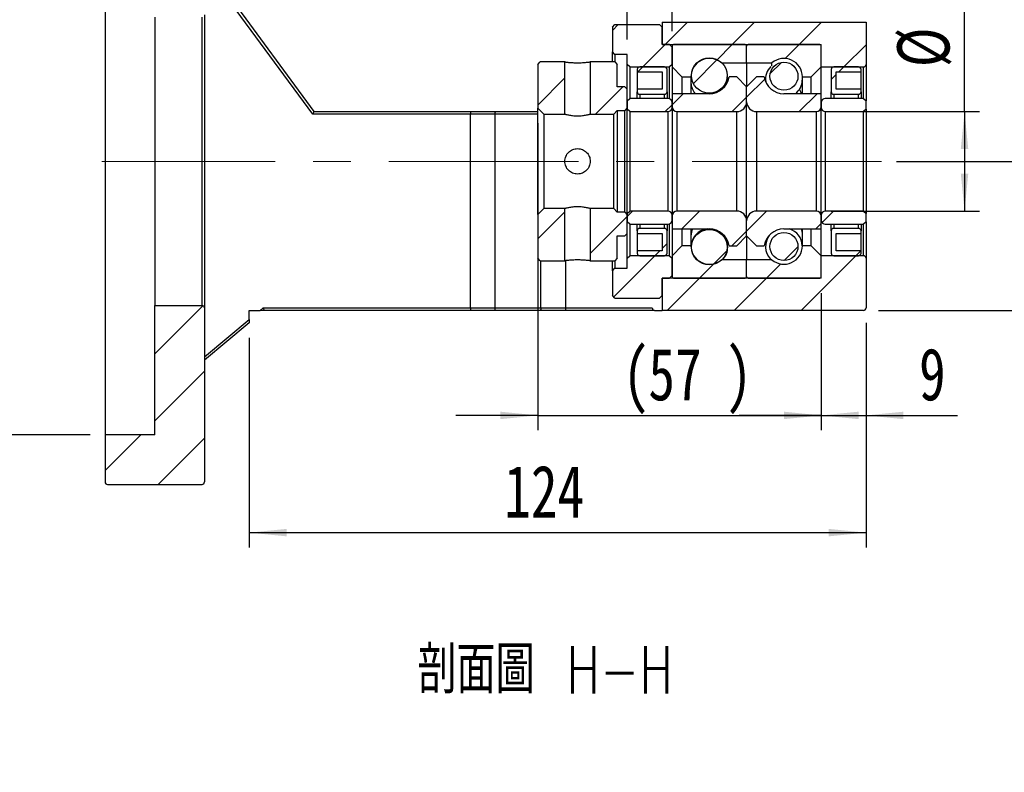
# Model space of a CAD drawing. Header units: millimetres. Extents: x 36 to 282, y 15 to 192.
# Tile 4 of 8: x 182 to 248, y 15 to 65. Entities that reach past the tile are written whole.
import ezdxf

# ---------------------------------------------------------------- set-up
doc = ezdxf.new("R2010")
doc.units = ezdxf.units.MM
doc.linetypes.add('CENTERX2', pattern=[20.32, 12.7, -2.54, 2.54, -2.54])
doc.layers.add('FORMAT', color=7, linetype='Continuous')
doc.styles.add('SLDTEXTSTYLE0', font='TXT', dxfattribs={"width": 0.75})
doc.styles.add('SLDTEXTSTYLE1', font='TXT', dxfattribs={"width": 0.75, "bigfont": 'bigfont'})
doc.dimstyles.new('SLDDIMSTYLE2', dxfattribs={"dimtxt": 3.5, "dimasz": 2.5, "dimexe": 0, "dimexo": 0.0625, "dimgap": 0.875, "dimtad": 1, "dimlfac": 3, "dimrnd": 1e-09, "dimzin": 12, "dimdsep": 46, "dimtxsty": 'SLDTEXTSTYLE0', "dimsah": 1, "dimcen": 0.09, "dimadec": 0, "dimazin": 3, "dimtfac": 1, "dimtofl": 0, "dimtmove": 0, "dimatfit": 3, "dimfxl": 1, "dimfrac": 2, "dimtolj": 1, "dimtzin": 12, "dimarcsym": 0})
doc.dimstyles.new('SLDDIMSTYLE6', dxfattribs={"dimtxt": 3.5, "dimasz": 2.5, "dimexe": 0, "dimexo": 0.0625, "dimgap": 0.875, "dimtad": 1, "dimlfac": 3, "dimrnd": 1e-09, "dimzin": 12, "dimdsep": 46, "dimtxsty": 'SLDTEXTSTYLE0', "dimsah": 1, "dimcen": 0.09, "dimadec": 0, "dimazin": 3, "dimtfac": 1, "dimtmove": 0, "dimatfit": 0, "dimfxl": 1, "dimfrac": 2, "dimtolj": 1, "dimtzin": 12, "dimarcsym": 0})
doc.dimstyles.new('SLDDIMSTYLE7', dxfattribs={"dimtxt": 3.5, "dimasz": 2.5, "dimexe": 0, "dimexo": 0.0625, "dimgap": 0.875, "dimtad": 1, "dimlfac": 3, "dimrnd": 1e-09, "dimzin": 12, "dimdsep": 46, "dimtxsty": 'SLDTEXTSTYLE0', "dimsah": 1, "dimcen": 0.09, "dimadec": 0, "dimazin": 3, "dimtfac": 1, "dimtofl": 0, "dimtmove": 0, "dimatfit": 3, "dimfxl": 1, "dimfrac": 2, "dimtolj": 1, "dimarcsym": 0})
doc.dimstyles.new('SLDDIMSTYLE8', dxfattribs={"dimtxt": 3.5, "dimasz": 2.5, "dimexe": 0, "dimexo": 0.0625, "dimgap": 0.875, "dimtad": 1, "dimlfac": 3, "dimrnd": 1e-09, "dimzin": 12, "dimdsep": 46, "dimtxsty": 'SLDTEXTSTYLE0', "dimsah": 1, "dimcen": 0.09, "dimadec": 0, "dimazin": 3, "dimtol": 1, "dimtp": 0.02, "dimtm": 0.02, "dimtfac": 1, "dimtofl": 0, "dimtmove": 0, "dimatfit": 3, "dimfxl": 1, "dimfrac": 2, "dimtolj": 1, "dimarcsym": 0})

# ---------------------------------------------------------------- blocks, each defined once
blk = doc.blocks.new('_D_12')
at = {"layer": 'FORMAT', "color": 7}
for p, q in [((186.66, 74.062), (175.699, 74.062)), ((176.699, 74.062), (176.699, 37.395)), ((186.66, 37.395), (175.699, 37.395))]:
    blk.add_line(p, q, dxfattribs=at)
for points in [[(176.699, 74.062), (176.449, 71.562), (176.949, 71.562)], [(176.699, 37.395), (176.949, 39.895), (176.449, 39.895)]]:
    blk.add_solid(points, dxfattribs=at)
at = {"layer": 'FORMAT', "color": 7, "char_height": 3.5, "attachment_point": 1, "rotation": 90, "style": 'SLDTEXTSTYLE0'}
for s, insert in [('H7', (172.134, 57.547)), ('110', (172.134, 48.476)), ('%%c', (172.188, 43.197))]:
    blk.add_mtext(s, dxfattribs=dict(at, insert=insert))
blk = doc.blocks.new('_D_13')
at = {"layer": 'FORMAT', "color": 7}
for p, q in [((238.66, 44.895), (238.66, 29.828)), ((197.326, 43.895), (197.326, 29.828)), ((197.326, 30.828), (238.66, 30.828))]:
    blk.add_line(p, q, dxfattribs=at)
for points in [[(197.326, 30.828), (199.826, 30.578), (199.826, 31.078)], [(238.66, 30.828), (236.16, 31.078), (236.16, 30.578)]]:
    blk.add_solid(points, dxfattribs=at)
at = {"layer": 'FORMAT', "color": 7, "insert": (214.412, 35.339), "char_height": 3.5, "attachment_point": 1, "style": 'SLDTEXTSTYLE0'}
blk.add_mtext('124', dxfattribs=at)
blk = doc.blocks.new('_D_14')
at = {"layer": 'FORMAT', "color": 7}
for p, q in [((216.66, 58.295), (216.66, 37.689)), ((235.66, 46.895), (235.66, 37.689)), ((216.66, 38.689), (211.16, 38.689)), ((216.66, 38.689), (235.66, 38.689)), ((235.66, 38.689), (241.16, 38.689))]:
    blk.add_line(p, q, dxfattribs=at)
for points in [[(216.66, 38.689), (214.16, 38.939), (214.16, 38.439)], [(235.66, 38.689), (238.16, 38.439), (238.16, 38.939)]]:
    blk.add_solid(points, dxfattribs=at)
at = {"layer": 'FORMAT', "color": 7, "char_height": 3.5, "attachment_point": 1, "style": 'SLDTEXTSTYLE0'}
for s, insert in [('(', (222.353, 43.201)), (')', (229.246, 43.201)), ('57', (224.074, 43.201))]:
    blk.add_mtext(s, dxfattribs=dict(at, insert=insert))
blk = doc.blocks.new('_D_15')
at = {"layer": 'FORMAT', "color": 7}
for p, q in [((235.66, 46.895), (235.66, 37.689)), ((238.66, 44.895), (238.66, 37.689)), ((235.66, 38.689), (230.16, 38.689)), ((235.66, 38.689), (238.66, 38.689)), ((238.66, 38.689), (244.798, 38.689))]:
    blk.add_line(p, q, dxfattribs=at)
for points in [[(235.66, 38.689), (233.16, 38.939), (233.16, 38.439)], [(238.66, 38.689), (241.16, 38.439), (241.16, 38.939)]]:
    blk.add_solid(points, dxfattribs=at)
at = {"layer": 'FORMAT', "color": 7, "insert": (242.211, 43.201), "char_height": 3.5, "attachment_point": 1, "style": 'SLDTEXTSTYLE0'}
blk.add_mtext('9', dxfattribs=at)
blk = doc.blocks.new('_D_16')
at = {"layer": 'FORMAT', "color": 7}
for p, q in [((245.263, 59.062), (245.263, 72.496)), ((236.326, 59.062), (246.263, 59.062)), ((245.263, 59.062), (245.263, 52.395)), ((236.326, 52.395), (246.263, 52.395))]:
    blk.add_line(p, q, dxfattribs=at)
for points in [[(245.263, 59.062), (245.013, 56.562), (245.513, 56.562)], [(245.263, 52.395), (245.513, 54.895), (245.013, 54.895)]]:
    blk.add_solid(points, dxfattribs=at)
at = {"layer": 'FORMAT', "color": 7, "char_height": 3.5, "attachment_point": 1, "rotation": 90, "style": 'SLDTEXTSTYLE0'}
for s, insert in [('20', (240.697, 67.324)), ('%%c', (240.751, 62.045))]:
    blk.add_mtext(s, dxfattribs=dict(at, insert=insert))
blk = doc.blocks.new('_D_17')
at = {"layer": 'FORMAT', "color": 7}
for p, q in [((222.66, 63.895), (222.66, 68.923)), ((225.66, 64.462), (225.66, 68.923)), ((222.66, 67.923), (217.16, 67.923)), ((222.66, 67.923), (225.66, 67.923)), ((225.66, 67.923), (231.16, 67.923))]:
    blk.add_line(p, q, dxfattribs=at)
for points in [[(222.66, 67.923), (220.16, 68.173), (220.16, 67.673)], [(225.66, 67.923), (228.16, 67.673), (228.16, 68.173)]]:
    blk.add_solid(points, dxfattribs=at)
at = {"layer": 'FORMAT', "color": 7, "insert": (222.64, 72.435), "char_height": 3.5, "attachment_point": 1, "style": 'SLDTEXTSTYLE0'}
blk.add_mtext('9', dxfattribs=at)
blk = doc.blocks.new('_D_18')
at = {"layer": 'FORMAT', "color": 7}
for p, q in [((240.702, 55.728), (254.535, 55.728)), ((253.535, 55.728), (253.535, 45.728)), ((239.493, 45.728), (254.535, 45.728)), ((253.535, 45.728), (253.535, 26.151))]:
    blk.add_line(p, q, dxfattribs=at)
for points in [[(253.535, 55.728), (253.285, 53.228), (253.785, 53.228)], [(253.535, 45.728), (253.785, 48.228), (253.285, 48.228)]]:
    blk.add_solid(points, dxfattribs=at)
at = {"layer": 'FORMAT', "color": 7, "char_height": 3.5, "attachment_point": 1, "rotation": 90, "style": 'SLDTEXTSTYLE0'}
for s, insert in [('±0.02', (249.023, 32.636)), ('30', (249.023, 26.151))]:
    blk.add_mtext(s, dxfattribs=dict(at, insert=insert))

msp = doc.modelspace()

# ---------------------------------------------------------------- hatches: boundary and pattern name
at = {"layer": 'FORMAT', "linetype": 'Continuous', "lineweight": 18}
h = msp.add_hatch(dxfattribs=at)
h.set_pattern_fill('ANSI31', color=256, style=0)
h.paths.add_polyline_path([(222.6598, 62.2283), (222.8264, 62.0616), (225.4931, 62.0616), (225.6598, 62.2283), (225.6598, 63.3949), (225.4931, 63.5616), (224.9931, 63.5616), (224.9931, 64.7283), (224.8264, 64.8949), (221.8264, 64.8949), (221.6598, 64.7283), (221.6598, 63.0616), (221.8264, 62.8949), (222.6598, 62.8949)], flags=0)
h = msp.add_hatch(dxfattribs=at)
h.set_pattern_fill('ANSI31', color=256, style=0)
edge = h.paths.add_edge_path(flags=0)
edge.add_line((238.6598, 62.2283), (238.6598, 65.0616))
edge.add_line((238.6598, 65.0616), (224.9931, 65.0616))
edge.add_line((224.9931, 65.0616), (224.9931, 63.5616))
edge.add_line((224.9931, 63.5616), (235.6598, 63.5616))
edge.add_line((235.6598, 63.5616), (235.6598, 62.0616))
edge.add_line((235.6598, 62.0616), (238.4931, 62.0616))
edge.add_arc((238.4931, 62.2283), 0.1667, 270, 360)
h = msp.add_hatch(dxfattribs=at)
h.set_pattern_fill('ANSI31', color=256, style=0)
edge = h.paths.add_edge_path(flags=0)
edge.add_line((230.5598, 63.5616), (225.7598, 63.5616))
edge.add_arc((225.7598, 63.4616), 0.1, 90, 180)
edge.add_line((225.6598, 63.4616), (225.6598, 62.0616))
edge.add_line((225.6598, 62.0616), (226.3264, 61.3949))
edge.add_line((226.3264, 61.3949), (226.9264, 61.3949))
edge.add_arc((228.1598, 61.3949), 1.2333, 49.179109, 180, ccw=False)
edge.add_line((228.966, 62.3283), (230.6598, 62.3283))
edge.add_line((230.6598, 62.3283), (230.6598, 63.4616))
edge.add_arc((230.5598, 63.4616), 0.1, 0, 90)
h = msp.add_hatch(dxfattribs=at)
h.set_pattern_fill('ANSI31', color=256, style=0)
edge = h.paths.add_edge_path(flags=0)
edge.add_line((235.6598, 62.0616), (235.6598, 63.4616))
edge.add_arc((235.5598, 63.4616), 0.1, 0, 90)
edge.add_line((235.5598, 63.5616), (230.7598, 63.5616))
edge.add_arc((230.7598, 63.4616), 0.1, 90, 180)
edge.add_line((230.6598, 63.4616), (230.6598, 62.3283))
edge.add_line((230.6598, 62.3283), (232.3535, 62.3283))
edge.add_arc((233.1598, 61.3949), 1.2333, 0, 130.820891, ccw=False)
edge.add_line((234.3931, 61.3949), (234.9931, 61.3949))
edge.add_line((234.9931, 61.3949), (235.6598, 62.0616))
h = msp.add_hatch(dxfattribs=at)
h.set_pattern_fill('ANSI31', color=256, style=0)
h.paths.add_polyline_path([(216.8264, 62.3949), (216.6598, 62.2283), (216.6598, 59.2949), (217.0598, 58.8949), (218.4764, 58.8949), (218.4764, 62.3949)], flags=0)
h = msp.add_hatch(dxfattribs=at)
h.set_pattern_fill('ANSI31', color=256, style=0)
h.paths.add_polyline_path([(222.6598, 60.5616), (222.4931, 60.7283), (221.9931, 60.7283), (221.9931, 62.2283), (221.8264, 62.3949), (220.1764, 62.3949), (220.1764, 58.8949), (221.7598, 58.8949), (221.9931, 59.1283), (221.9931, 59.1449), (222.4931, 59.1449), (222.6598, 59.3116)], flags=0)
h = msp.add_hatch(dxfattribs=at)
h.set_pattern_fill('ANSI31', color=256, style=0)
edge = h.paths.add_edge_path(flags=0)
edge.add_line((224.9931, 61.7283), (224.9931, 60.5616))
edge.add_line((224.9931, 60.5616), (223.3264, 60.5616))
edge.add_line((223.3264, 60.5616), (223.3264, 60.3949))
edge.add_arc((223.4931, 60.3949), 0.1667, 180, 270)
edge.add_line((223.4931, 60.2283), (225.1598, 60.2283))
edge.add_arc((225.1598, 60.3949), 0.1667, 270, 360)
edge.add_line((225.3264, 60.3949), (225.3264, 61.8949))
edge.add_arc((225.1598, 61.8949), 0.1667, 0, 90)
edge.add_line((225.1598, 62.0616), (223.4931, 62.0616))
edge.add_arc((223.4931, 61.8949), 0.1667, 90, 180)
edge.add_line((223.3264, 61.8949), (223.3264, 61.7283))
edge.add_line((223.3264, 61.7283), (224.9931, 61.7283))
h = msp.add_hatch(dxfattribs=at)
h.set_pattern_fill('ANSI31', color=256, style=0)
edge = h.paths.add_edge_path(flags=0)
edge.add_arc((228.1598, 61.4863), 1.1921, 0, 360)
h = msp.add_hatch(dxfattribs=at)
h.set_pattern_fill('ANSI31', color=256, style=0)
edge = h.paths.add_edge_path(flags=0)
edge.add_arc((233.1598, 61.4394), 0.9401, 0, 360)
h = msp.add_hatch(dxfattribs=at)
h.set_pattern_fill('ANSI31', color=256, style=0)
edge = h.paths.add_edge_path(flags=0)
edge.add_line((238.3264, 60.3949), (238.3264, 60.5616))
edge.add_line((238.3264, 60.5616), (236.6598, 60.5616))
edge.add_line((236.6598, 60.5616), (236.6598, 61.7283))
edge.add_line((236.6598, 61.7283), (238.3264, 61.7283))
edge.add_line((238.3264, 61.7283), (238.3264, 61.8949))
edge.add_arc((238.1598, 61.8949), 0.1667, 0, 90)
edge.add_line((238.1598, 62.0616), (236.4931, 62.0616))
edge.add_arc((236.4931, 61.8949), 0.1667, 90, 180)
edge.add_line((236.3264, 61.8949), (236.3264, 60.3949))
edge.add_arc((236.4931, 60.3949), 0.1667, 180, 270)
edge.add_line((236.4931, 60.2283), (238.1598, 60.2283))
edge.add_arc((238.1598, 60.3949), 0.1667, 270, 360)
h = msp.add_hatch(dxfattribs=at)
h.set_pattern_fill('ANSI31', color=256, style=0)
edge = h.paths.add_edge_path(flags=0)
edge.add_line((230.6598, 59.7283), (230.6598, 60.7283))
edge.add_line((230.6598, 60.7283), (229.9931, 61.3949))
edge.add_line((229.9931, 61.3949), (229.478, 61.3949))
edge.add_arc((228.1598, 61.5949), 1.3333, 270, 351.373073, ccw=False)
edge.add_line((228.1598, 60.2616), (225.6598, 60.2616))
edge.add_line((225.6598, 60.2616), (225.6598, 59.3949))
edge.add_arc((225.9931, 59.3949), 0.3333, 180, 270)
edge.add_line((225.9931, 59.0616), (229.9931, 59.0616))
edge.add_arc((229.9931, 59.7283), 0.6667, 270, 360)
h = msp.add_hatch(dxfattribs=at)
h.set_pattern_fill('ANSI31', color=256, style=0)
edge = h.paths.add_edge_path(flags=0)
edge.add_line((231.8415, 61.3949), (231.3264, 61.3949))
edge.add_line((231.3264, 61.3949), (230.6598, 60.7283))
edge.add_line((230.6598, 60.7283), (230.6598, 59.7283))
edge.add_arc((231.3264, 59.7283), 0.6667, 180, 270)
edge.add_line((231.3264, 59.0616), (235.3264, 59.0616))
edge.add_arc((235.3264, 59.3949), 0.3333, 270, 360)
edge.add_line((235.6598, 59.3949), (235.6598, 60.2616))
edge.add_line((235.6598, 60.2616), (233.1598, 60.2616))
edge.add_arc((233.1598, 61.5949), 1.3333, 188.626927, 270, ccw=False)
h = msp.add_hatch(dxfattribs=at)
h.set_pattern_fill('ANSI31', color=256, style=0)
edge = h.paths.add_edge_path(flags=0)
edge.add_line((222.6598, 59.2283), (222.8264, 59.0616))
edge.add_line((222.8264, 59.0616), (225.3931, 59.0616))
edge.add_arc((225.3931, 59.3283), 0.2667, 270, 360)
edge.add_line((225.6598, 59.3283), (225.6598, 59.6783))
edge.add_arc((225.3931, 59.6783), 0.2667, 0, 90)
edge.add_line((225.3931, 59.9449), (222.8264, 59.9449))
edge.add_line((222.8264, 59.9449), (222.6598, 59.7783))
edge.add_line((222.6598, 59.7783), (222.6598, 59.2283))
h = msp.add_hatch(dxfattribs=at)
h.set_pattern_fill('ANSI31', color=256, style=0)
edge = h.paths.add_edge_path(flags=0)
edge.add_line((238.4931, 59.0616), (238.6598, 59.2283))
edge.add_line((238.6598, 59.2283), (238.6598, 59.7783))
edge.add_line((238.6598, 59.7783), (238.4931, 59.9449))
edge.add_line((238.4931, 59.9449), (235.9264, 59.9449))
edge.add_arc((235.9264, 59.6783), 0.2667, 90, 180)
edge.add_line((235.6598, 59.6783), (235.6598, 59.3283))
edge.add_arc((235.9264, 59.3283), 0.2667, 180, 270)
edge.add_line((235.9264, 59.0616), (238.4931, 59.0616))
h = msp.add_hatch(dxfattribs=at)
h.set_pattern_fill('ANSI31', color=256, style=0)
h.paths.add_polyline_path([(216.6598, 49.2283), (216.8264, 49.0616), (218.4764, 49.0616), (218.4764, 52.5616), (217.0598, 52.5616), (216.6598, 52.1616)], flags=0)
h = msp.add_hatch(dxfattribs=at)
h.set_pattern_fill('ANSI31', color=256, style=0)
h.paths.add_polyline_path([(221.8264, 49.0616), (221.9931, 49.2283), (221.9931, 50.7283), (222.4931, 50.7283), (222.6598, 50.8949), (222.6598, 52.1449), (222.4931, 52.3116), (221.9931, 52.3116), (221.9931, 52.3283), (221.7598, 52.5616), (220.1764, 52.5616), (220.1764, 49.0616)], flags=0)
h = msp.add_hatch(dxfattribs=at)
h.set_pattern_fill('ANSI31', color=256, style=0)
edge = h.paths.add_edge_path(flags=0)
edge.add_line((222.8264, 52.3949), (222.6598, 52.2283))
edge.add_line((222.6598, 52.2283), (222.6598, 51.6783))
edge.add_line((222.6598, 51.6783), (222.8264, 51.5116))
edge.add_line((222.8264, 51.5116), (225.3931, 51.5116))
edge.add_arc((225.3931, 51.7783), 0.2667, 270, 360)
edge.add_line((225.6598, 51.7783), (225.6598, 52.1283))
edge.add_arc((225.3931, 52.1283), 0.2667, 0, 90)
edge.add_line((225.3931, 52.3949), (222.8264, 52.3949))
h = msp.add_hatch(dxfattribs=at)
h.set_pattern_fill('ANSI31', color=256, style=0)
edge = h.paths.add_edge_path(flags=0)
edge.add_line((229.478, 50.0616), (229.9931, 50.0616))
edge.add_line((229.9931, 50.0616), (230.6598, 50.7283))
edge.add_line((230.6598, 50.7283), (230.6598, 51.7283))
edge.add_arc((229.9931, 51.7283), 0.6667, 0, 90)
edge.add_line((229.9931, 52.3949), (225.9931, 52.3949))
edge.add_arc((225.9931, 52.0616), 0.3333, 90, 180)
edge.add_line((225.6598, 52.0616), (225.6598, 51.1949))
edge.add_line((225.6598, 51.1949), (228.1598, 51.1949))
edge.add_arc((228.1598, 49.8616), 1.3333, 8.626927, 90, ccw=False)
h = msp.add_hatch(dxfattribs=at)
h.set_pattern_fill('ANSI31', color=256, style=0)
edge = h.paths.add_edge_path(flags=0)
edge.add_line((230.6598, 51.7283), (230.6598, 50.7283))
edge.add_line((230.6598, 50.7283), (231.3264, 50.0616))
edge.add_line((231.3264, 50.0616), (231.8415, 50.0616))
edge.add_arc((233.1598, 49.8616), 1.3333, 90, 171.373073, ccw=False)
edge.add_line((233.1598, 51.1949), (235.6598, 51.1949))
edge.add_line((235.6598, 51.1949), (235.6598, 52.0616))
edge.add_arc((235.3264, 52.0616), 0.3333, 0, 90)
edge.add_line((235.3264, 52.3949), (231.3264, 52.3949))
edge.add_arc((231.3264, 51.7283), 0.6667, 90, 180)
h = msp.add_hatch(dxfattribs=at)
h.set_pattern_fill('ANSI31', color=256, style=0)
edge = h.paths.add_edge_path(flags=0)
edge.add_line((238.6598, 52.2283), (238.4931, 52.3949))
edge.add_line((238.4931, 52.3949), (235.9264, 52.3949))
edge.add_arc((235.9264, 52.1283), 0.2667, 90, 180)
edge.add_line((235.6598, 52.1283), (235.6598, 51.7783))
edge.add_arc((235.9264, 51.7783), 0.2667, 180, 270)
edge.add_line((235.9264, 51.5116), (238.4931, 51.5116))
edge.add_line((238.4931, 51.5116), (238.6598, 51.6783))
edge.add_line((238.6598, 51.6783), (238.6598, 52.2283))
h = msp.add_hatch(dxfattribs=at)
h.set_pattern_fill('ANSI31', color=256, style=0)
edge = h.paths.add_edge_path(flags=0)
edge.add_line((223.3264, 51.0616), (223.3264, 50.8949))
edge.add_line((223.3264, 50.8949), (224.9931, 50.8949))
edge.add_line((224.9931, 50.8949), (224.9931, 49.7283))
edge.add_line((224.9931, 49.7283), (223.3264, 49.7283))
edge.add_line((223.3264, 49.7283), (223.3264, 49.5616))
edge.add_arc((223.4931, 49.5616), 0.1667, 180, 270)
edge.add_line((223.4931, 49.3949), (225.1598, 49.3949))
edge.add_arc((225.1598, 49.5616), 0.1667, 270, 360)
edge.add_line((225.3264, 49.5616), (225.3264, 51.0616))
edge.add_arc((225.1598, 51.0616), 0.1667, 360, 450)
edge.add_line((225.1598, 51.2283), (223.4931, 51.2283))
edge.add_arc((223.4931, 51.0616), 0.1667, 90, 180)
h = msp.add_hatch(dxfattribs=at)
h.set_pattern_fill('ANSI31', color=256, style=0)
edge = h.paths.add_edge_path(flags=0)
edge.add_arc((228.1598, 49.9703), 1.1921, 0, 360)
h = msp.add_hatch(dxfattribs=at)
h.set_pattern_fill('ANSI31', color=256, style=0)
edge = h.paths.add_edge_path(flags=0)
edge.add_arc((233.1598, 50.0171), 0.9401, 0, 360)
h = msp.add_hatch(dxfattribs=at)
h.set_pattern_fill('ANSI31', color=256, style=0)
edge = h.paths.add_edge_path(flags=0)
edge.add_line((236.6598, 49.7283), (236.6598, 50.8949))
edge.add_line((236.6598, 50.8949), (238.3264, 50.8949))
edge.add_line((238.3264, 50.8949), (238.3264, 51.0616))
edge.add_arc((238.1598, 51.0616), 0.1667, 0, 90)
edge.add_line((238.1598, 51.2283), (236.4931, 51.2283))
edge.add_arc((236.4931, 51.0616), 0.1667, 90, 180)
edge.add_line((236.3264, 51.0616), (236.3264, 49.5616))
edge.add_arc((236.4931, 49.5616), 0.1667, 180, 270)
edge.add_line((236.4931, 49.3949), (238.1598, 49.3949))
edge.add_arc((238.1598, 49.5616), 0.1667, 270, 360)
edge.add_line((238.3264, 49.5616), (238.3264, 49.7283))
edge.add_line((238.3264, 49.7283), (236.6598, 49.7283))
h = msp.add_hatch(dxfattribs=at)
h.set_pattern_fill('ANSI31', color=256, style=0)
edge = h.paths.add_edge_path(flags=0)
edge.add_line((225.6598, 49.3949), (225.6598, 47.9949))
edge.add_arc((225.7598, 47.9949), 0.1, 180, 270)
edge.add_line((225.7598, 47.8949), (230.5598, 47.8949))
edge.add_arc((230.5598, 47.9949), 0.1, 270, 360)
edge.add_line((230.6598, 47.9949), (230.6598, 49.1283))
edge.add_line((230.6598, 49.1283), (228.966, 49.1283))
edge.add_arc((228.1598, 50.0616), 1.2333, 180, 310.820891, ccw=False)
edge.add_line((226.9264, 50.0616), (226.3264, 50.0616))
edge.add_line((226.3264, 50.0616), (225.6598, 49.3949))
h = msp.add_hatch(dxfattribs=at)
h.set_pattern_fill('ANSI31', color=256, style=0)
edge = h.paths.add_edge_path(flags=0)
edge.add_line((230.7598, 47.8949), (235.5598, 47.8949))
edge.add_arc((235.5598, 47.9949), 0.1, 270, 360)
edge.add_line((235.6598, 47.9949), (235.6598, 49.3949))
edge.add_line((235.6598, 49.3949), (234.9931, 50.0616))
edge.add_line((234.9931, 50.0616), (234.3931, 50.0616))
edge.add_arc((233.1598, 50.0616), 1.2333, 229.179109, 360, ccw=False)
edge.add_line((232.3535, 49.1283), (230.6598, 49.1283))
edge.add_line((230.6598, 49.1283), (230.6598, 47.9949))
edge.add_arc((230.7598, 47.9949), 0.1, 180, 270)
h = msp.add_hatch(dxfattribs=at)
h.set_pattern_fill('ANSI31', color=256, style=0)
h.paths.add_polyline_path([(222.8264, 49.3949), (222.6598, 49.2283), (222.6598, 48.5616), (221.8264, 48.5616), (221.6598, 48.3949), (221.6598, 46.7283), (221.8264, 46.5616), (224.8264, 46.5616), (224.9931, 46.7283), (224.9931, 47.8949), (225.4931, 47.8949), (225.6598, 48.0616), (225.6598, 49.2283), (225.4931, 49.3949)], flags=0)
h = msp.add_hatch(dxfattribs=at)
h.set_pattern_fill('ANSI31', color=256, style=0)
edge = h.paths.add_edge_path(flags=0)
edge.add_line((238.6598, 45.8949), (238.6598, 49.2283))
edge.add_arc((238.4931, 49.2283), 0.1667, 0, 90)
edge.add_line((238.4931, 49.3949), (235.6598, 49.3949))
edge.add_line((235.6598, 49.3949), (235.6598, 47.8949))
edge.add_line((235.6598, 47.8949), (224.9931, 47.8949))
edge.add_line((224.9931, 47.8949), (224.9931, 45.7283))
edge.add_line((224.9931, 45.7283), (238.4931, 45.7283))
edge.add_arc((238.4931, 45.8949), 0.1667, 270, 360)
h = msp.add_hatch(dxfattribs=at)
h.set_pattern_fill('ANSI31', color=256, style=0)
edge = h.paths.add_edge_path(flags=0)
edge.add_arc((194.1598, 34.2283), 0.1667, 270, 360)
edge.add_line((194.3264, 34.2283), (194.3264, 45.8949))
edge.add_arc((194.1598, 45.8949), 0.1667, 360, 450)
edge.add_line((194.1598, 46.0616), (190.9931, 46.0616))
edge.add_line((190.9931, 46.0616), (190.9931, 37.3949))
edge.add_line((190.9931, 37.3949), (187.6598, 37.3949))
edge.add_line((187.6598, 37.3949), (187.6598, 34.2283))
edge.add_arc((187.8264, 34.2283), 0.1667, 180, 270)
edge.add_line((187.8264, 34.0616), (194.1598, 34.0616))

# ---------------------------------------------------------------- linework, layer by layer
at = {"color": 7, "linetype": 'Continuous', "lineweight": 25}
for p, q in [((187.6598, 74.0616), (187.6598, 37.3949)), ((194.3264, 69.0616), (201.6598, 59.0616)), ((201.5753, 58.8949), (194.3264, 68.7798)), ((190.9931, 65.3949), (190.9931, 46.0616)), ((194.1598, 46.0616), (194.1598, 65.3949)), ((194.3264, 65.5616), (194.3264, 45.8949)), ((221.6598, 64.7283), (221.8264, 64.8949)), ((221.6598, 64.7283), (221.6598, 63.0616)), ((221.8264, 64.8949), (224.8264, 64.8949)), ((224.8264, 64.8949), (224.9931, 64.7283)), ((224.9931, 65.0616), (224.9931, 63.5616)), ((224.9931, 65.0616), (238.6598, 65.0616)), ((224.9931, 63.5616), (224.9931, 64.7283)), ((238.6598, 65.0616), (238.6598, 62.2283)), ((225.4931, 63.5616), (224.9931, 63.5616)), ((224.9931, 63.5616), (235.6598, 63.5616)), ((225.4931, 63.5616), (225.6598, 63.3949)), ((225.6598, 63.4616), (225.6598, 62.0616)), ((225.6598, 62.2283), (225.6598, 63.3949)), ((230.5598, 63.5616), (225.7598, 63.5616)), ((230.6598, 62.3283), (230.6598, 63.4616)), ((235.5598, 63.5616), (230.7598, 63.5616)), ((235.6598, 62.0616), (235.6598, 63.5616)), ((235.6598, 62.0616), (235.6598, 63.4616)), ((221.8264, 62.8949), (221.6598, 63.0616)), ((221.6598, 62.3949), (221.6598, 63.0616)), ((222.6598, 62.8949), (221.8264, 62.8949)), ((221.8264, 62.8949), (221.8264, 62.3949)), ((222.6598, 62.2283), (222.6598, 62.8949)), ((216.6598, 62.2283), (216.8264, 62.3949)), ((216.6598, 62.2283), (216.6598, 59.2949)), ((218.4764, 62.3949), (216.8264, 62.3949)), ((218.4764, 58.8949), (218.4764, 62.3949)), ((220.1764, 62.3949), (220.1764, 58.8949)), ((221.8264, 62.3949), (220.1764, 62.3949)), ((221.8264, 62.3949), (221.9931, 62.2283)), ((221.9931, 60.7283), (221.9931, 62.2283)), ((222.8264, 62.0616), (222.6598, 62.2283)), ((222.6598, 60.5616), (222.6598, 62.2283)), ((222.8264, 62.0616), (225.4931, 62.0616)), ((222.8264, 62.0616), (222.8264, 59.9449)), ((225.1598, 62.0616), (223.4931, 62.0616)), ((225.6598, 62.2283), (225.4931, 62.0616)), ((225.4931, 59.9255), (225.4931, 62.0616)), ((225.6598, 62.0616), (226.3264, 61.3949)), ((225.6598, 62.0616), (225.6598, 60.2616)), ((228.966, 62.3283), (230.6598, 62.3283)), ((230.6598, 62.3283), (230.6598, 60.7283)), ((230.6598, 62.3283), (232.3535, 62.3283)), ((232.3535, 62.1363), (232.3535, 62.3283)), ((234.9931, 61.3949), (235.6598, 62.0616)), ((235.6598, 60.2616), (235.6598, 62.0616)), ((235.6598, 62.0616), (238.4931, 62.0616)), ((238.1598, 62.0616), (236.4931, 62.0616)), ((238.6598, 62.2283), (238.6598, 59.7783)), ((223.3264, 61.8949), (223.3264, 61.7283)), ((223.3264, 61.7283), (224.9931, 61.7283)), ((223.3264, 61.7283), (223.3264, 60.5616)), ((224.9931, 61.7283), (224.9931, 60.5616)), ((225.3264, 60.3949), (225.3264, 61.8949)), ((226.3264, 61.3949), (226.9264, 61.3949)), ((226.3264, 61.3949), (226.3264, 60.2616)), ((226.9264, 61.3949), (226.9264, 60.2616)), ((229.9931, 61.3949), (229.478, 61.3949)), ((230.6598, 60.7283), (229.9931, 61.3949)), ((231.3264, 61.3949), (230.6598, 60.7283)), ((231.8415, 61.3949), (231.3264, 61.3949)), ((234.3931, 61.3949), (234.9931, 61.3949)), ((234.3931, 60.2616), (234.3931, 61.3949)), ((234.9931, 60.2616), (234.9931, 61.3949)), ((236.3264, 61.8949), (236.3264, 60.3949)), ((236.6598, 61.7283), (238.3264, 61.7283)), ((236.6598, 60.5616), (236.6598, 61.7283)), ((238.3264, 61.7283), (238.3264, 61.8949)), ((238.3264, 60.5616), (238.3264, 61.7283)), ((222.4931, 60.7283), (221.9931, 60.7283)), ((222.4931, 60.7283), (222.6598, 60.5616)), ((230.6598, 59.7283), (230.6598, 60.7283)), ((222.6598, 59.3116), (222.6598, 60.5616)), ((223.3264, 60.5616), (223.3264, 60.3949)), ((224.9931, 60.5616), (223.3264, 60.5616)), ((223.3264, 59.9449), (223.3264, 60.3949)), ((223.4931, 60.2283), (225.1598, 60.2283)), ((225.3264, 60.3949), (225.3264, 59.9449)), ((228.1598, 60.2616), (225.6598, 60.2616)), ((225.6598, 60.2616), (225.6598, 59.3949)), ((227.176, 60.3093), (227.1417, 60.2616)), ((235.6598, 60.2616), (233.1598, 60.2616)), ((235.6598, 59.3949), (235.6598, 60.2616)), ((236.3264, 59.9449), (236.3264, 60.3949)), ((236.4931, 60.2283), (238.1598, 60.2283)), ((238.3264, 60.5616), (236.6598, 60.5616)), ((238.3264, 60.3949), (238.3264, 60.5616)), ((238.3264, 60.3949), (238.3264, 59.9449)), ((222.6598, 59.7783), (222.8264, 59.9449)), ((222.6598, 59.7783), (222.6598, 59.2283)), ((225.3931, 59.9449), (222.8264, 59.9449)), ((225.6598, 59.3283), (225.6598, 59.6783)), ((230.6598, 51.7283), (230.6598, 59.7283)), ((235.6598, 59.6783), (235.6598, 59.3283)), ((238.4931, 59.9449), (235.9264, 59.9449)), ((238.4931, 59.9449), (238.6598, 59.7783)), ((238.6598, 59.2283), (238.6598, 59.7783)), ((201.6598, 59.0616), (201.5753, 58.8949)), ((212.1423, 58.8949), (201.5753, 58.8949)), ((201.6598, 59.0616), (212.1423, 59.0616)), ((212.1423, 59.0616), (212.1423, 58.8949)), ((212.1423, 59.0616), (213.8568, 59.0616)), ((213.7752, 58.8949), (212.1423, 58.8949)), ((212.1423, 45.8949), (212.1423, 58.8949)), ((213.7752, 58.8949), (213.7752, 45.8949)), ((213.8568, 59.0616), (216.6598, 59.0616)), ((217.0598, 58.8949), (216.6598, 59.2949)), ((216.6598, 52.1616), (216.6598, 59.2949)), ((217.0598, 58.8949), (217.0598, 52.5616)), ((217.0598, 58.8949), (218.4764, 58.8949)), ((220.1764, 58.8949), (221.7598, 58.8949)), ((221.9931, 59.1283), (221.7598, 58.8949)), ((221.7598, 52.5616), (221.7598, 58.8949)), ((221.9931, 59.1449), (222.4931, 59.1449)), ((221.9931, 59.1283), (221.9931, 59.1449)), ((221.9931, 59.1283), (221.9931, 52.3283)), ((222.6598, 59.3116), (222.4931, 59.1449)), ((222.4931, 52.3116), (222.4931, 59.1449)), ((222.6598, 52.2283), (222.6598, 59.2283)), ((222.8264, 59.0616), (222.6598, 59.2283)), ((222.8264, 59.0616), (222.8264, 52.3949)), ((222.8264, 59.0616), (225.3931, 59.0616)), ((225.3931, 52.3949), (225.3931, 59.0616)), ((225.6598, 59.3283), (225.6598, 52.1283)), ((225.9931, 59.0616), (229.9931, 59.0616)), ((225.9931, 52.3949), (225.9931, 59.0616)), ((229.9931, 52.3949), (229.9931, 59.0616)), ((231.3264, 59.0616), (235.3264, 59.0616)), ((231.3264, 59.0616), (231.3264, 52.3949)), ((235.3264, 59.0616), (235.3264, 52.3949)), ((235.6598, 52.1283), (235.6598, 59.3283)), ((235.9264, 59.0616), (238.4931, 59.0616)), ((235.9264, 59.0616), (235.9264, 52.3949)), ((238.6598, 59.2283), (238.4931, 59.0616)), ((238.4931, 52.3949), (238.4931, 59.0616)), ((238.6598, 59.2283), (238.6598, 52.2283)), ((216.6598, 52.1616), (217.0598, 52.5616)), ((216.6598, 52.1616), (216.6598, 49.2283)), ((218.4764, 52.5616), (217.0598, 52.5616)), ((218.4764, 49.0616), (218.4764, 52.5616)), ((221.7598, 52.5616), (220.1764, 52.5616)), ((220.1764, 52.5616), (220.1764, 49.0616)), ((221.7598, 52.5616), (221.9931, 52.3283)), ((221.9931, 52.3116), (221.9931, 52.3283)), ((222.4931, 52.3116), (221.9931, 52.3116)), ((222.4931, 52.3116), (222.6598, 52.1449)), ((222.6598, 52.2283), (222.8264, 52.3949)), ((222.6598, 52.2283), (222.6598, 51.6783)), ((222.6598, 50.8949), (222.6598, 52.1449)), ((225.3931, 52.3949), (222.8264, 52.3949)), ((229.9931, 52.3949), (225.9931, 52.3949)), ((235.3264, 52.3949), (231.3264, 52.3949)), ((238.4931, 52.3949), (235.9264, 52.3949)), ((238.4931, 52.3949), (238.6598, 52.2283)), ((238.6598, 51.6783), (238.6598, 52.2283)), ((222.8264, 51.5116), (222.6598, 51.6783)), ((222.8264, 51.5116), (222.8264, 49.3949)), ((222.8264, 51.5116), (225.3931, 51.5116)), ((223.3264, 51.0616), (223.3264, 51.5116)), ((225.3264, 51.5116), (225.3264, 51.0616)), ((225.4931, 49.3949), (225.4931, 51.531)), ((225.6598, 51.7783), (225.6598, 52.1283)), ((225.6598, 52.0616), (225.6598, 51.1949)), ((230.6598, 50.7283), (230.6598, 51.7283)), ((235.6598, 52.1283), (235.6598, 51.7783)), ((235.6598, 51.1949), (235.6598, 52.0616)), ((235.9264, 51.5116), (238.4931, 51.5116)), ((236.3264, 51.0616), (236.3264, 51.5116)), ((238.3264, 51.5116), (238.3264, 51.0616)), ((238.6598, 51.6783), (238.4931, 51.5116)), ((238.6598, 51.6783), (238.6598, 49.2283)), ((222.6598, 50.8949), (222.4931, 50.7283)), ((222.6598, 49.2283), (222.6598, 50.8949)), ((223.3264, 51.0616), (223.3264, 50.8949)), ((223.3264, 50.8949), (224.9931, 50.8949)), ((223.3264, 50.8949), (223.3264, 49.7283)), ((225.1598, 51.2283), (223.4931, 51.2283)), ((224.9931, 50.8949), (224.9931, 49.7283)), ((225.3264, 49.5616), (225.3264, 51.0616)), ((225.6598, 51.1949), (225.6598, 49.3949)), ((225.6598, 51.1949), (228.1598, 51.1949)), ((226.3264, 51.1949), (226.3264, 50.0616)), ((226.9264, 51.1949), (226.9264, 50.0616)), ((233.1598, 51.1949), (235.6598, 51.1949)), ((234.3931, 50.0616), (234.3931, 51.1949)), ((234.9931, 50.0616), (234.9931, 51.1949)), ((235.6598, 49.3949), (235.6598, 51.1949)), ((236.3264, 51.0616), (236.3264, 49.5616)), ((238.1598, 51.2283), (236.4931, 51.2283)), ((236.6598, 50.8949), (238.3264, 50.8949)), ((236.6598, 49.7283), (236.6598, 50.8949)), ((238.3264, 50.8949), (238.3264, 51.0616)), ((238.3264, 49.7283), (238.3264, 50.8949)), ((221.9931, 50.7283), (222.4931, 50.7283)), ((221.9931, 49.2283), (221.9931, 50.7283)), ((229.3413, 50.3239), (229.3673, 50.4269)), ((229.9931, 50.0616), (230.6598, 50.7283)), ((230.6598, 50.7283), (230.6598, 49.1283)), ((230.6598, 50.7283), (231.3264, 50.0616)), ((231.9978, 50.5155), (232.0138, 50.4731)), ((223.3264, 49.7283), (223.3264, 49.5616)), ((224.9931, 49.7283), (223.3264, 49.7283)), ((226.3264, 50.0616), (225.6598, 49.3949)), ((226.9264, 50.0616), (226.3264, 50.0616)), ((229.478, 50.0616), (229.9931, 50.0616)), ((231.3264, 50.0616), (231.8415, 50.0616)), ((234.9931, 50.0616), (234.3931, 50.0616)), ((235.6598, 49.3949), (234.9931, 50.0616)), ((238.3264, 49.7283), (236.6598, 49.7283)), ((238.3264, 49.5616), (238.3264, 49.7283)), ((216.8264, 49.0616), (216.6598, 49.2283)), ((216.8264, 49.0616), (218.4764, 49.0616)), ((220.1764, 49.0616), (221.8264, 49.0616)), ((221.6598, 48.3949), (221.6598, 49.0616)), ((221.9931, 49.2283), (221.8264, 49.0616)), ((221.8264, 49.0616), (221.8264, 48.5616)), ((222.6598, 49.2283), (222.8264, 49.3949)), ((222.6598, 48.5616), (222.6598, 49.2283)), ((225.4931, 49.3949), (222.8264, 49.3949)), ((223.4931, 49.3949), (225.1598, 49.3949)), ((225.4931, 49.3949), (225.6598, 49.2283)), ((225.6598, 49.3949), (225.6598, 47.9949)), ((225.6598, 48.0616), (225.6598, 49.2283)), ((230.6598, 49.1283), (228.966, 49.1283)), ((230.6598, 47.9949), (230.6598, 49.1283)), ((232.3535, 49.1283), (230.6598, 49.1283)), ((232.3535, 49.1283), (232.3535, 49.1448)), ((235.6598, 47.9949), (235.6598, 49.3949)), ((235.6598, 47.8949), (235.6598, 49.3949)), ((238.4931, 49.3949), (235.6598, 49.3949)), ((236.4931, 49.3949), (238.1598, 49.3949)), ((238.6598, 49.2283), (238.6598, 45.8949)), ((221.6598, 48.3949), (221.8264, 48.5616)), ((221.6598, 48.3949), (221.6598, 46.7283)), ((221.8264, 48.5616), (222.6598, 48.5616)), ((224.9931, 47.8949), (225.4931, 47.8949)), ((224.9931, 46.7283), (224.9931, 47.8949)), ((224.9931, 47.8949), (224.9931, 45.7283)), ((235.6598, 47.8949), (224.9931, 47.8949)), ((225.6598, 48.0616), (225.4931, 47.8949)), ((225.7598, 47.8949), (230.5598, 47.8949)), ((230.7598, 47.8949), (235.5598, 47.8949)), ((221.8264, 46.5616), (221.6598, 46.7283)), ((221.8264, 46.5616), (224.8264, 46.5616)), ((224.9931, 46.7283), (224.8264, 46.5616)), ((190.9931, 37.3949), (190.9931, 46.0616)), ((190.9931, 46.0616), (194.1598, 46.0616)), ((194.3264, 45.8949), (194.3264, 34.2283)), ((197.3264, 45.1119), (197.3264, 45.7283)), ((197.3264, 45.7283), (198.0661, 45.7283)), ((198.0661, 45.7283), (198.2661, 45.8949)), ((198.3264, 45.7283), (198.0661, 45.7283)), ((198.2661, 45.8949), (212.1423, 45.8949)), ((198.2661, 45.8949), (198.3264, 45.7283)), ((212.1423, 45.7283), (198.3264, 45.7283)), ((212.1423, 45.8949), (213.7752, 45.8949)), ((212.1423, 45.8949), (212.1423, 45.7283)), ((213.8568, 45.7283), (212.1423, 45.7283)), ((213.7752, 45.8949), (216.8777, 45.8949)), ((216.796, 45.7283), (213.8568, 45.7283)), ((218.5106, 45.7283), (216.796, 45.7283)), ((216.8777, 45.8949), (218.5106, 45.8949)), ((218.5106, 45.8949), (218.5106, 45.7283)), ((218.5106, 45.8949), (224.3264, 45.8949)), ((224.4931, 45.7283), (218.5106, 45.7283)), ((224.4931, 45.7283), (224.9931, 45.7283)), ((238.4931, 45.7283), (224.9931, 45.7283)), ((194.3264, 42.6119), (197.3264, 45.1119)), ((197.3264, 44.8949), (194.3264, 42.3949)), ((197.3264, 45.1119), (197.3264, 44.8949)), ((187.6598, 37.3949), (187.6598, 34.2283)), ((190.9931, 37.3949), (187.6598, 37.3949)), ((187.8264, 34.0616), (194.1598, 34.0616))]:
    msp.add_line(p, q, dxfattribs=at)
at = {"color": 8, "linetype": 'Continuous', "lineweight": 25}
for p, q in [((238.4931, 59.9449), (238.4931, 62.0616)), ((223.4931, 60.2283), (223.4931, 59.9449)), ((225.1598, 59.9449), (225.1598, 60.2283)), ((236.4931, 60.2283), (236.4931, 59.9449)), ((238.1598, 59.9449), (238.1598, 60.2283)), ((216.6598, 58.8949), (213.7752, 58.8949)), ((223.4931, 51.5116), (223.4931, 51.2283)), ((225.1598, 51.2283), (225.1598, 51.5116)), ((236.4931, 51.5116), (236.4931, 51.2283)), ((238.1598, 51.2283), (238.1598, 51.5116)), ((238.4931, 49.3949), (238.4931, 51.5116)), ((216.8777, 45.8949), (216.8777, 49.0616)), ((218.5106, 49.0658), (218.5106, 45.8949))]:
    msp.add_line(p, q, dxfattribs=at)
at = {"color": 7, "linetype": 'Continuous', "lineweight": 25, "flags": 128}
for points in [[(229.3926, 61.0872), (229.3678, 61.3014), (229.3476, 61.3851)], [(234.3429, 60.2616), (234.2931, 60.3996), (234.2057, 60.5667)], [(213.8568, 59.0616), (213.8409, 59.0584), (213.8256, 59.0489), (213.8115, 59.0335), (213.7991, 59.0128), (213.7889, 58.9875), (213.7814, 58.9587), (213.7767, 58.9274), (213.7752, 58.8949)], [(234.3919, 50.9837), (234.3678, 51.1773), (234.3641, 51.1949)], [(213.7752, 45.8949), (213.7767, 45.8624), (213.7814, 45.8311), (213.7889, 45.8023), (213.7991, 45.7771), (213.8115, 45.7563), (213.8256, 45.7409), (213.8409, 45.7315), (213.8568, 45.7283)], [(216.8777, 45.8949), (216.8761, 45.8624), (216.8715, 45.8311), (216.8639, 45.8023), (216.8538, 45.7771), (216.8414, 45.7563), (216.8273, 45.7409), (216.812, 45.7315), (216.796, 45.7283)]]:
    msp.add_lwpolyline(points, dxfattribs=at)
at = {"color": 7, "linetype": 'Continuous', "lineweight": 25}
for centre, radius in [((228.1598, 61.4863), 1.1921), ((233.1598, 61.4394), 0.9401), ((228.1598, 49.9703), 1.1921), ((233.1598, 50.0171), 0.9401)]:
    msp.add_circle(centre, radius, dxfattribs=at)
for centre, radius, start, end in [((225.7598, 63.4616), 0.1, 90, 180), ((230.5598, 63.4616), 0.1, 0, 90), ((230.7598, 63.4616), 0.1, 90, 180), ((235.5598, 63.4616), 0.1, 0, 90), ((223.4931, 61.8949), 0.1667, 90, 180), ((225.1598, 61.8949), 0.1667, 0, 90), ((228.1598, 61.3949), 1.2333, 49.179109, 180), ((233.1598, 61.2202), 1.2333, 135.175262, 187.223915), ((233.1598, 61.3949), 1.2333, 0, 130.820891), ((236.4931, 61.8949), 0.1667, 90, 180), ((238.1598, 61.8949), 0.1667, 0, 90), ((238.4931, 62.2283), 0.1667, 270, 0), ((228.1598, 61.5949), 1.3333, 270, 351.373073), ((233.1598, 61.5949), 1.3333, 188.626927, 270), ((228.1598, 61.0532), 1.2333, 182.41687, 219.928457), ((233.1598, 61.2202), 1.2333, 308.991702, 357.619322), ((223.4931, 60.3949), 0.1667, 180, 270), ((225.1598, 60.3949), 0.1667, 270, 0), ((236.4931, 60.3949), 0.1667, 180, 270), ((238.1598, 60.3949), 0.1667, 270, 0), ((225.3931, 59.6783), 0.2667, 0, 90), ((225.9931, 59.3949), 0.3333, 180, 270), ((229.9931, 59.7283), 0.6667, 270, 0), ((231.3264, 59.7283), 0.6667, 180, 270), ((235.3264, 59.3949), 0.3333, 270, 0), ((235.9264, 59.6783), 0.2667, 90, 180), ((225.3931, 59.3283), 0.2667, 270, 0), ((235.9264, 59.3283), 0.2667, 180, 270), ((225.3931, 52.1283), 0.2667, 0, 90), ((225.9931, 52.0616), 0.3333, 90, 180), ((229.9931, 51.7283), 0.6667, 0, 90), ((231.3264, 51.7283), 0.6667, 90, 180), ((235.3264, 52.0616), 0.3333, 0, 90), ((235.9264, 52.1283), 0.2667, 90, 180), ((225.3931, 51.7783), 0.2667, 270, 0), ((235.9264, 51.7783), 0.2667, 180, 270), ((223.4931, 51.0616), 0.1667, 90, 180), ((225.1598, 51.0616), 0.1667, 0, 90), ((228.1598, 49.9703), 1.2333, 96.797597, 177.674797), ((228.1598, 50.6776), 1.2333, 155.201537, 177.521235), ((228.1598, 49.8616), 1.3333, 8.626927, 90), ((228.1598, 49.9703), 1.2333, 0, 65.989396), ((233.1598, 49.8616), 1.3333, 90, 171.373073), ((233.1598, 50.0171), 1.2333, 2.334783, 72.742983), ((236.4931, 51.0616), 0.1667, 90, 180), ((238.1598, 51.0616), 0.1667, 0, 90), ((233.1598, 50.0171), 1.2333, 142.697562, 222.953508), ((223.4931, 49.5616), 0.1667, 180, 270), ((225.1598, 49.5616), 0.1667, 270, 0), ((228.1598, 50.0616), 1.2333, 180, 310.820891), ((228.1598, 49.9703), 1.2333, 317.424252, 0), ((233.1598, 50.0616), 1.2333, 229.179109, 0), ((236.4931, 49.5616), 0.1667, 180, 270), ((238.1598, 49.5616), 0.1667, 270, 0), ((238.4931, 49.2283), 0.1667, 0, 90), ((225.7598, 47.9949), 0.1, 180, 270), ((230.5598, 47.9949), 0.1, 270, 0), ((230.7598, 47.9949), 0.1, 180, 270), ((235.5598, 47.9949), 0.1, 270, 0), ((194.1598, 45.8949), 0.1667, 0, 90), ((224.4931, 45.8949), 0.1667, 180, 270), ((238.4931, 45.8949), 0.1667, 270, 0), ((187.8264, 34.2283), 0.1667, 180, 270), ((194.1598, 34.2283), 0.1667, 270, 0)]:
    msp.add_arc(centre, radius, start, end, dxfattribs=at)
for points, knots in [([(218.4764, 62.3949), (218.4764, 62.3949), (218.482, 62.3942), (218.5036, 62.3915), (218.52, 62.3895), (218.5627, 62.3844), (218.5888, 62.3815), (218.6505, 62.3749), (218.6863, 62.3713), (218.7647, 62.3642), (218.8074, 62.3607), (218.9004, 62.3541), (218.9498, 62.351), (219.052, 62.346), (219.1057, 62.344), (219.2154, 62.3412), (219.2706, 62.3405), (219.3816, 62.3405), (219.438, 62.3412), (219.5471, 62.344), (219.6001, 62.346), (219.7031, 62.351), (219.7528, 62.3541), (219.8448, 62.3606), (219.8878, 62.3642), (219.9671, 62.3714), (220.0022, 62.3749), (220.0637, 62.3814), (220.0904, 62.3845), (220.133, 62.3895), (220.1491, 62.3915), (220.1709, 62.3942), (220.1764, 62.3949), (220.1764, 62.3949)], [0, 0, 0, 0, 0.0625, 0.0625, 0.125, 0.125, 0.1875, 0.1875, 0.25, 0.25, 0.3125, 0.3125, 0.375, 0.375, 0.4375, 0.4375, 0.5, 0.5, 0.5625, 0.5625, 0.625, 0.625, 0.6875, 0.6875, 0.75, 0.75, 0.8125, 0.8125, 0.875, 0.875, 0.9375, 0.9375, 1, 1, 1, 1]), ([(218.4764, 58.8949), (218.4764, 58.8949), (218.482, 58.8934), (218.5038, 58.8877), (218.5202, 58.8834), (218.563, 58.8727), (218.5891, 58.8664), (218.6508, 58.8525), (218.6866, 58.8449), (218.8036, 58.8222), (218.898, 58.807), (219.0513, 58.7907), (219.1052, 58.7862), (219.215, 58.7803), (219.2703, 58.7787), (219.3818, 58.7787), (219.4384, 58.7803), (219.5476, 58.7862), (219.6008, 58.7906), (219.7556, 58.807), (219.849, 58.8222), (219.9669, 58.845), (220.0019, 58.8525), (220.0635, 58.8663), (220.0902, 58.8728), (220.1327, 58.8834), (220.1489, 58.8876), (220.1709, 58.8934), (220.1764, 58.8949), (220.1764, 58.8949)], [0, 0, 0, 0, 0.0625, 0.0625, 0.125, 0.125, 0.1875, 0.1875, 0.25, 0.25, 0.375, 0.375, 0.4375, 0.4375, 0.5, 0.5, 0.5625, 0.5625, 0.625, 0.625, 0.75, 0.75, 0.8125, 0.8125, 0.875, 0.875, 0.9375, 0.9375, 1, 1, 1, 1]), ([(220.1764, 55.7283), (220.1764, 55.7847), (220.1709, 55.8401), (220.1491, 55.9491), (220.1326, 56.0032), (220.0899, 56.1061), (220.0638, 56.1548), (220.0021, 56.247), (219.9664, 56.2904), (219.8493, 56.4074), (219.7549, 56.4706), (219.6017, 56.5344), (219.5479, 56.5508), (219.438, 56.5728), (219.3827, 56.5782), (219.2713, 56.5783), (219.2146, 56.5727), (219.1054, 56.5509), (219.0523, 56.5348), (218.8975, 56.4705), (218.8041, 56.408), (218.6861, 56.29), (218.6511, 56.2474), (218.5896, 56.1555), (218.5628, 56.1058), (218.5202, 56.0032), (218.504, 55.9502), (218.482, 55.8407), (218.4765, 55.7842), (218.4764, 55.6174), (218.4988, 55.505), (218.5625, 55.3514), (218.5892, 55.3016), (218.6508, 55.2094), (218.6858, 55.1668), (218.7642, 55.0884), (218.8076, 55.0527), (218.8993, 54.9913), (218.948, 54.9651), (219.0515, 54.922), (219.1049, 54.9058), (219.2137, 54.8839), (219.27, 54.8783), (219.3821, 54.8782), (219.4375, 54.8837), (219.5468, 54.9054), (219.601, 54.9219), (219.7547, 54.9857), (219.8491, 55.0489), (219.9661, 55.1658), (220.0017, 55.209), (220.0636, 55.3015), (220.0897, 55.3502), (220.1324, 55.4525), (220.149, 55.5068), (220.1709, 55.6162), (220.1764, 55.6718), (220.1764, 55.7283)], [0, 0, 0, 0, 0.03125, 0.03125, 0.0625, 0.0625, 0.09375, 0.09375, 0.125, 0.125, 0.1875, 0.1875, 0.21875, 0.21875, 0.25, 0.25, 0.28125, 0.28125, 0.3125, 0.3125, 0.375, 0.375, 0.40625, 0.40625, 0.4375, 0.4375, 0.46875, 0.46875, 0.5, 0.5, 0.5625, 0.5625, 0.59375, 0.59375, 0.625, 0.625, 0.65625, 0.65625, 0.6875, 0.6875, 0.71875, 0.71875, 0.75, 0.75, 0.78125, 0.78125, 0.8125, 0.8125, 0.875, 0.875, 0.90625, 0.90625, 0.9375, 0.9375, 0.96875, 0.96875, 1, 1, 1, 1]), ([(220.1764, 52.5616), (220.1764, 52.5616), (220.154, 52.5678), (220.0902, 52.5837), (220.0635, 52.5902), (220.0018, 52.6041), (219.9668, 52.6115), (219.8885, 52.6267), (219.8451, 52.6344), (219.7533, 52.6484), (219.7046, 52.6549), (219.6011, 52.6659), (219.5478, 52.6703), (219.4389, 52.6762), (219.3827, 52.6778), (219.2706, 52.6778), (219.2152, 52.6763), (219.106, 52.6703), (219.0517, 52.6659), (218.898, 52.6495), (218.8037, 52.6343), (218.6867, 52.6117), (218.6511, 52.6041), (218.5892, 52.5901), (218.5631, 52.5838), (218.5205, 52.5732), (218.5039, 52.5689), (218.482, 52.5631), (218.4764, 52.5616), (218.4764, 52.5616)], [0, 0, 0, 0, 0.125, 0.125, 0.1875, 0.1875, 0.25, 0.25, 0.3125, 0.3125, 0.375, 0.375, 0.4375, 0.4375, 0.5, 0.5, 0.5625, 0.5625, 0.625, 0.625, 0.75, 0.75, 0.8125, 0.8125, 0.875, 0.875, 0.9375, 0.9375, 1, 1, 1, 1]), ([(220.1764, 49.0616), (220.1764, 49.0616), (220.171, 49.0623), (220.1493, 49.065), (220.1329, 49.067), (220.0906, 49.072), (220.0642, 49.075), (220.0021, 49.0816), (219.967, 49.0852), (219.8887, 49.0922), (219.845, 49.0959), (219.7528, 49.1024), (219.704, 49.1054), (219.6011, 49.1105), (219.5472, 49.1125), (219.4385, 49.1153), (219.3832, 49.116), (219.2708, 49.116), (219.2156, 49.1153), (219.1069, 49.1126), (219.0528, 49.1105), (218.9499, 49.1055), (218.9011, 49.1025), (218.8087, 49.0959), (218.765, 49.0923), (218.6866, 49.0852), (218.6514, 49.0817), (218.5892, 49.0751), (218.5628, 49.0721), (218.4991, 49.0646), (218.4764, 49.0616), (218.4764, 49.0616)], [0, 0, 0, 0, 0.0625, 0.0625, 0.125, 0.125, 0.1875, 0.1875, 0.25, 0.25, 0.3125, 0.3125, 0.375, 0.375, 0.4375, 0.4375, 0.5, 0.5, 0.5625, 0.5625, 0.625, 0.625, 0.6875, 0.6875, 0.75, 0.75, 0.8125, 0.8125, 0.875, 0.875, 1, 1, 1, 1])]:
    msp.add_open_spline(points, degree=3, knots=knots, dxfattribs=at)
at = {"layer": 'FORMAT', "color": 7, "linetype": 'CENTERX2', "lineweight": 18}
msp.add_line((239.7022, 55.7283), (187.4416, 55.7283), dxfattribs=at)

# ---------------------------------------------------------------- texts
at = {"layer": 'FORMAT', "insert": (217.1572, 23.2218), "char_height": 3.175, "attachment_point": 2, "style": 'SLDTEXTSTYLE1'}
msp.add_mtext('\\M+19655\\M+196CA\\M+19AA4 H-H', dxfattribs=at)

# ---------------------------------------------------------------- dimensions: what is measured, and where the dimension line sits
at = {"layer": 'FORMAT', "color": 7}
for base, p1, p2, text, dimstyle, picture, middle in [((176.6993, 37.3949), (187.6598, 74.0616), (187.6598, 37.3949), '%%c<>H7', 'SLDDIMSTYLE7', '_D_12', (176.6993, 53.2497)), ((245.2626, 52.3949), (235.3264, 59.0616), (235.3264, 52.3949), '%%c<>', 'SLDDIMSTYLE2', '_D_16', (245.2626, 67.2704))]:
    dim = msp.add_linear_dim(base=base, p1=p1, p2=p2, angle=90, text=text, dimstyle=dimstyle, dxfattribs=at)
    dim.commit()
    dim.dimension.update_dxf_attribs({"geometry": picture, "text_midpoint": middle, "dimtype": 160})
for base, p1, p2, dimstyle, picture, middle in [((225.6598, 67.9235), (222.6598, 62.8949), (225.6598, 63.4616), 'SLDDIMSTYLE6', '_D_17', (223.933, 67.9235)), ((238.6598, 38.689), (235.6598, 47.8949), (238.6598, 45.8949), 'SLDDIMSTYLE6', '_D_15', (243.5045, 38.689)), ((238.6598, 30.8277), (197.3264, 44.8949), (238.6598, 45.8949), 'SLDDIMSTYLE2', '_D_13', (218.2911, 30.8277))]:
    dim = msp.add_linear_dim(base=base, p1=p1, p2=p2, dimstyle=dimstyle, dxfattribs=at)
    dim.commit()
    dim.dimension.update_dxf_attribs({"geometry": picture, "text_midpoint": middle, "dimtype": 160})
dim = msp.add_linear_dim(base=(235.6598, 38.689), p1=(216.6598, 59.2949), p2=(235.6598, 47.8949), text='(<>)', dimstyle='SLDDIMSTYLE6', dxfattribs=at)
dim.commit()
dim.dimension.update_dxf_attribs({"geometry": '_D_14', "text_midpoint": (226.6597, 38.689), "dimtype": 160})
dim = msp.add_linear_dim(base=(253.5346, 45.7283), p1=(239.7022, 55.7283), p2=(238.4931, 45.7283), angle=90, dimstyle='SLDDIMSTYLE8', dxfattribs=at)
dim.commit()
dim.dimension.update_dxf_attribs({"geometry": '_D_18', "text_midpoint": (253.5346, 35.1901), "dimtype": 160})

doc.saveas('drawing.dxf')
